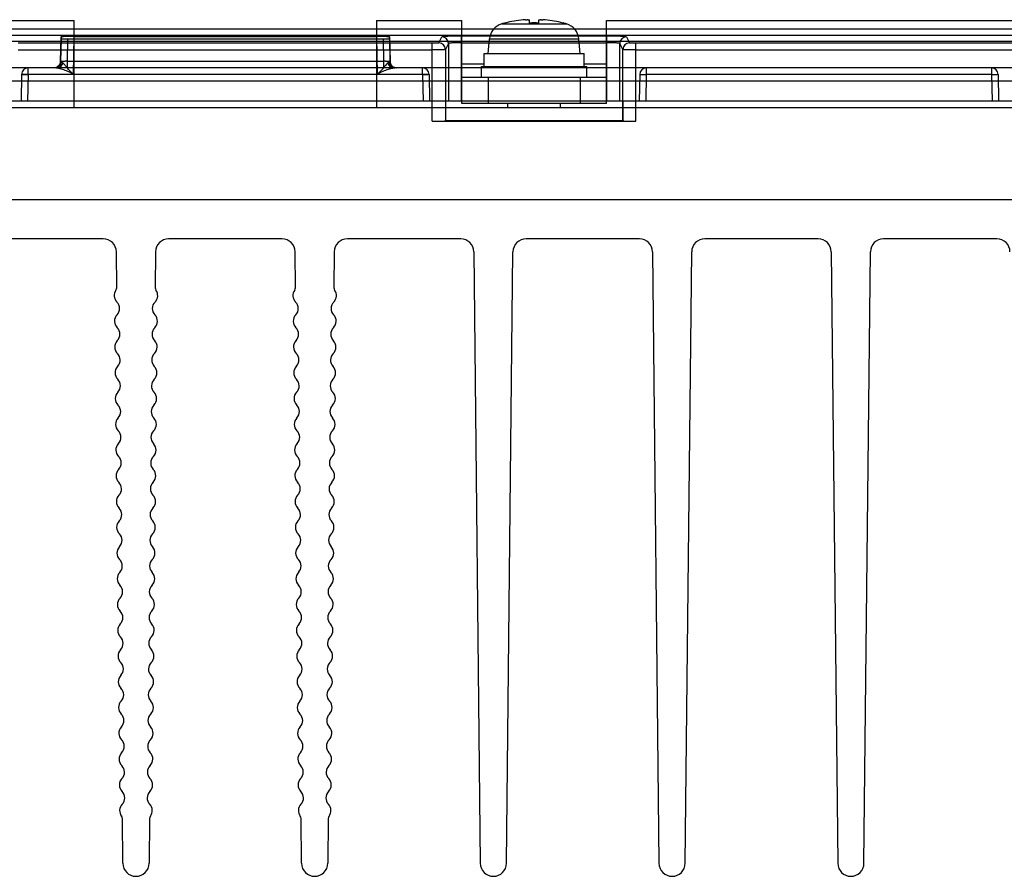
# Model space of a CAD drawing. Header units: millimetres. Extents: x 30 to 245, y 92 to 285.
# Tile 8 of 16: x 122 to 197, y 92 to 157. Entities that reach past the tile are written whole.
import ezdxf

# ---------------------------------------------------------------- set-up
doc = ezdxf.new("R2010")
doc.units = ezdxf.units.MM
doc.header["$LTSCALE"] = 24.676948
doc.layers.get('0').update_dxf_attribs({"linetype": 'CONTINUOUS'})

msp = doc.modelspace()

# ---------------------------------------------------------------- linework, layer by layer
at = {"color": 7, "linetype": 'Continuous'}
for p, q in [((160.462, 157.145), (160.462, 157.378)), ((161.162, 157.145), (161.162, 157.378)), ((48.582, 156.702), (226.042, 156.702)), ((119.312, 157.325), (125.812, 157.325)), ((125.812, 150.725), (125.812, 157.325)), ((148.812, 157.325), (155.312, 157.325)), ((148.812, 157.325), (148.812, 150.725)), ((155.312, 151.025), (155.312, 157.325)), ((158.349, 157.081), (163.275, 157.081)), ((158.612, 157.152), (158.612, 157.145)), ((163.012, 157.145), (163.012, 157.152)), ((166.312, 157.325), (226.312, 157.325)), ((166.312, 151.025), (166.312, 157.325)), ((30.731, 156.225), (243.893, 156.225)), ((124.779, 154.216), (124.812, 156.092)), ((124.812, 155.949), (124.782, 154.216)), ((124.812, 156.092), (124.812, 155.949)), ((125.312, 155.932), (125.282, 154.234)), ((125.312, 155.932), (149.312, 155.932)), ((125.762, 153.234), (125.812, 156.127)), ((125.812, 156.127), (148.812, 156.127)), ((148.812, 156.127), (148.862, 153.234)), ((149.312, 155.932), (149.342, 154.234)), ((149.812, 156.092), (149.845, 154.216)), ((149.812, 155.949), (149.812, 156.092)), ((149.812, 155.949), (149.842, 154.216)), ((153.562, 155.628), (153.795, 156.093)), ((166.329, 156.144), (155.295, 156.144)), ((155.295, 151.225), (155.295, 156.144)), ((157.312, 154.825), (157.41, 155.944)), ((157.41, 155.944), (164.214, 155.944)), ((164.312, 154.825), (164.214, 155.944)), ((166.329, 156.144), (166.329, 151.225)), ((167.829, 156.093), (168.061, 155.628)), ((229.393, 155.742), (45.231, 155.742)), ((153.063, 155.61), (121.561, 155.61)), ((121.561, 155.102), (153.063, 155.102)), ((153.064, 149.677), (153.063, 155.61)), ((154.295, 155.593), (154.062, 155.128)), ((154.062, 155.128), (154.064, 149.711)), ((154.295, 155.593), (154.295, 151.225)), ((155.295, 155.644), (166.329, 155.644)), ((167.562, 155.128), (167.329, 155.593)), ((167.329, 151.225), (167.329, 155.593)), ((167.56, 149.711), (167.562, 155.128)), ((168.56, 149.677), (168.561, 155.61)), ((229.847, 155.61), (168.561, 155.61)), ((168.561, 155.102), (229.847, 155.102)), ((157.012, 154.825), (164.612, 154.825)), ((157.012, 153.825), (157.012, 154.825)), ((164.612, 153.825), (164.612, 154.825)), ((242.777, 153.725), (31.847, 153.725)), ((122.303, 153.225), (122.303, 153.725)), ((125.282, 154.234), (149.342, 154.234)), ((125.282, 154.234), (125.282, 153.725)), ((149.342, 154.234), (149.342, 153.725)), ((152.321, 153.225), (152.321, 153.725)), ((157.012, 154.025), (155.312, 154.025)), ((156.812, 153.825), (164.812, 153.825)), ((156.812, 153.025), (156.812, 153.825)), ((166.312, 154.025), (164.612, 154.025)), ((164.812, 153.025), (164.812, 153.825)), ((169.347, 153.725), (169.347, 153.234)), ((195.621, 153.725), (195.621, 153.234)), ((121.803, 153.234), (121.768, 151.225)), ((122.303, 153.234), (122.268, 151.225)), ((152.321, 153.234), (122.303, 153.234)), ((152.321, 153.234), (152.356, 151.225)), ((152.821, 153.234), (152.856, 151.225)), ((155.312, 153.025), (166.312, 153.025)), ((157.312, 153.025), (157.312, 151.025)), ((164.312, 153.025), (164.312, 151.025)), ((168.847, 153.234), (168.812, 151.225)), ((169.347, 153.234), (169.312, 151.225)), ((195.621, 153.234), (169.347, 153.234)), ((195.621, 153.234), (195.656, 151.225)), ((196.121, 153.234), (196.156, 151.225)), ((34.442, 152.742), (240.182, 152.742)), ((31.312, 151.225), (243.312, 151.225)), ((32.012, 150.725), (242.612, 150.725)), ((154.071, 151.225), (154.071, 149.724)), ((166.312, 151.025), (155.312, 151.025)), ((158.812, 150.725), (158.812, 151.025)), ((162.812, 150.725), (162.812, 151.025)), ((167.553, 151.225), (167.553, 149.724)), ((153.064, 149.677), (168.56, 149.677)), ((154.071, 149.724), (154.064, 149.711)), ((154.071, 149.724), (167.553, 149.724)), ((167.553, 149.724), (167.56, 149.711)), ((29.812, 143.725), (244.812, 143.725)), ((128.022, 140.725), (119.401, 140.725)), ((141.622, 140.725), (133.001, 140.725)), ((155.222, 140.725), (146.601, 140.725)), ((168.822, 140.725), (160.201, 140.725)), ((182.422, 140.725), (173.801, 140.725)), ((196.022, 140.725), (187.401, 140.725)), ((129.051, 137.009), (129.022, 139.736)), ((132.002, 139.736), (131.973, 137.009)), ((142.651, 137.009), (142.622, 139.736)), ((145.602, 139.736), (145.573, 137.009)), ((156.222, 139.736), (156.712, 93.214)), ((158.712, 93.214), (159.202, 139.736)), ((169.822, 139.736), (170.312, 93.214)), ((172.312, 93.214), (172.802, 139.736)), ((183.422, 139.736), (183.912, 93.214)), ((185.912, 93.214), (186.402, 139.736)), ((129.512, 93.214), (129.476, 96.62)), ((131.548, 96.62), (131.512, 93.214)), ((143.112, 93.214), (143.076, 96.62)), ((145.148, 96.62), (145.112, 93.214))]:
    msp.add_line(p, q, dxfattribs=at)
for points in [[(124.779, 154.216), (124.709, 153.97), (124.527, 153.79), (124.279, 153.725)], [(124.782, 154.216), (124.713, 153.972), (124.53, 153.791), (124.282, 153.725)], [(150.342, 153.725), (150.093, 153.791), (149.911, 153.972), (149.842, 154.216)], [(150.345, 153.725), (150.279, 153.729), (150.203, 153.745), (150.116, 153.781), (150.016, 153.848), (149.907, 153.982), (149.845, 154.216)]]:
    msp.add_lwpolyline(points, dxfattribs=at)
for centre, radius, start, end in [((160.812, 148.425), 8.993, 95.42346, 104.15994), ((160.457, 152.17), 5.232, 94.22006, 95.42478), ((160.414, 152.732), 4.667, 93.31919, 94.21154), ((160.317, 155.164), 2.234, 90.03949, 91.10371), ((160.316, 155.784), 1.614, 88.70065, 90.0181), ((161.307, 155.886), 1.511, 89.93536, 91.34266), ((161.308, 155.264), 2.133, 88.86962, 89.98407), ((161.216, 152.835), 4.564, 85.77879, 86.69128), ((161.173, 152.235), 5.166, 84.56744, 85.78752), ((160.812, 148.425), 8.993, 75.84006, 84.57654), ((158.705, 155.831), 1.3, 105.88085, 175), ((160.812, 148.425), 9, 104.149, 105.88085), ((160.812, 148.425), 8.727, 87.7015, 92.2985), ((160.812, 148.425), 9, 74.11915, 75.851), ((162.919, 155.831), 1.3, 5, 74.11915), ((153.795, 155.592), 0.5, 0.0564, 89.96678), ((167.829, 155.592), 0.5, 90.03353, 179.94378), ((153.562, 155.127), 0.5, 0.05494, 89.97238), ((168.062, 155.127), 0.5, 90.05126, 179.92295), ((122.303, 153.225), 0.5, 90, 180), ((124.279, 154.225), 0.5, 270, 359.00061), ((124.282, 154.225), 0.5, 270, 359.00061), ((150.342, 154.225), 0.5, 180.99939, 270), ((150.345, 154.225), 0.5, 180.99939, 270), ((152.321, 153.225), 0.5, 0, 90), ((169.347, 153.225), 0.5, 89.99785, 179), ((195.621, 153.225), 0.5, 1, 90), ((128.022, 139.725), 1, 0.60302, 90), ((133.001, 139.725), 1, 90, 179.39698), ((141.622, 139.725), 1, 0.60302, 90), ((146.601, 139.725), 1, 90, 179.39698), ((155.222, 139.725), 1, 0.60302, 90), ((160.201, 139.725), 1, 90, 179.39698), ((168.822, 139.725), 1, 0.60302, 90), ((173.801, 139.725), 1, 90, 179.39698), ((182.422, 139.725), 1, 0.60302, 90), ((187.401, 139.725), 1, 90, 179.39698), ((196.022, 139.725), 1, 0.60302, 90), ((129.557, 136.415), 0.7, 143.73313, 225.01833), ((128.751, 137.006), 0.3, 323.73313, 360), ((131.467, 136.415), 0.7, 314.98167, 36.26687), ((132.273, 137.006), 0.3, 180, 216.26687), ((143.157, 136.415), 0.7, 143.73313, 225.01833), ((142.351, 137.006), 0.3, 323.73313, 360), ((145.067, 136.415), 0.7, 314.98167, 36.26687), ((145.873, 137.006), 0.3, 180, 216.26687), ((128.568, 135.424), 0.7, 316.18772, 45.01833), ((132.456, 135.424), 0.7, 134.98167, 223.81228), ((142.168, 135.424), 0.7, 316.18772, 45.01833), ((146.056, 135.424), 0.7, 134.98167, 223.81228), ((129.578, 134.455), 0.7, 136.18772, 225.01833), ((131.446, 134.455), 0.7, 314.98167, 43.81228), ((143.178, 134.455), 0.7, 136.18772, 225.01833), ((145.046, 134.455), 0.7, 314.98167, 43.81228), ((128.588, 133.465), 0.7, 316.18772, 45.01833), ((132.436, 133.465), 0.7, 134.98167, 223.81228), ((142.188, 133.465), 0.7, 316.18772, 45.01833), ((146.036, 133.465), 0.7, 134.98167, 223.81228), ((129.599, 132.496), 0.7, 136.18772, 225.01833), ((131.425, 132.496), 0.7, 314.98167, 43.81228), ((143.199, 132.496), 0.7, 136.18772, 225.01833), ((145.025, 132.496), 0.7, 314.98167, 43.81228), ((128.609, 131.505), 0.7, 316.18772, 45.01833), ((132.415, 131.505), 0.7, 134.98167, 223.81228), ((142.209, 131.505), 0.7, 316.18772, 45.01833), ((146.015, 131.505), 0.7, 134.98167, 223.81228), ((129.619, 130.536), 0.7, 136.18772, 225.01833), ((131.405, 130.536), 0.7, 314.98167, 43.81228), ((143.219, 130.536), 0.7, 136.18772, 225.01833), ((145.005, 130.536), 0.7, 314.98167, 43.81228), ((128.63, 129.546), 0.7, 316.18772, 45.01833), ((132.394, 129.546), 0.7, 134.98167, 223.81228), ((142.23, 129.546), 0.7, 316.18772, 45.01833), ((145.994, 129.546), 0.7, 134.98167, 223.81228), ((129.64, 128.577), 0.7, 136.18772, 225.01833), ((131.384, 128.577), 0.7, 314.98167, 43.81228), ((143.24, 128.577), 0.7, 136.18772, 225.01833), ((144.984, 128.577), 0.7, 314.98167, 43.81228), ((128.65, 127.586), 0.7, 316.18772, 45.01833), ((132.374, 127.586), 0.7, 134.98167, 223.81228), ((142.25, 127.586), 0.7, 316.18772, 45.01833), ((145.974, 127.586), 0.7, 134.98167, 223.81228), ((129.66, 126.617), 0.7, 136.18772, 225.01833), ((131.363, 126.617), 0.7, 314.98167, 43.81228), ((143.26, 126.617), 0.7, 136.18772, 225.01833), ((144.963, 126.617), 0.7, 314.98167, 43.81228), ((128.671, 125.627), 0.7, 316.18772, 45.01833), ((132.353, 125.627), 0.7, 134.98167, 223.81228), ((142.271, 125.627), 0.7, 316.18772, 45.01833), ((145.953, 125.627), 0.7, 134.98167, 223.81228), ((129.681, 124.658), 0.7, 136.18772, 225.01833), ((131.343, 124.658), 0.7, 314.98167, 43.81228), ((143.281, 124.658), 0.7, 136.18772, 225.01833), ((144.943, 124.658), 0.7, 314.98167, 43.81228), ((128.691, 123.667), 0.7, 316.18772, 45.01833), ((132.332, 123.667), 0.7, 134.98167, 223.81228), ((142.291, 123.667), 0.7, 316.18772, 45.01833), ((145.932, 123.667), 0.7, 134.98167, 223.81228), ((129.702, 122.698), 0.7, 136.18772, 225.01833), ((131.322, 122.698), 0.7, 314.98167, 43.81228), ((143.302, 122.698), 0.7, 136.18772, 225.01833), ((144.922, 122.698), 0.7, 314.98167, 43.81228), ((128.712, 121.708), 0.7, 316.18772, 45.01833), ((132.312, 121.708), 0.7, 134.98167, 223.81228), ((142.312, 121.708), 0.7, 316.18772, 45.01833), ((145.912, 121.708), 0.7, 134.98167, 223.81228), ((129.722, 120.739), 0.7, 136.18772, 225.01833), ((131.302, 120.739), 0.7, 314.98167, 43.81228), ((143.322, 120.739), 0.7, 136.18772, 225.01833), ((144.902, 120.739), 0.7, 314.98167, 43.81228), ((128.733, 119.749), 0.7, 316.18772, 45.01833), ((132.291, 119.749), 0.7, 134.98167, 223.81228), ((142.333, 119.749), 0.7, 316.18772, 45.01833), ((145.891, 119.749), 0.7, 134.98167, 223.81228), ((129.743, 118.779), 0.7, 136.18772, 225.01833), ((131.281, 118.779), 0.7, 314.98167, 43.81228), ((143.343, 118.779), 0.7, 136.18772, 225.01833), ((144.881, 118.779), 0.7, 314.98167, 43.81228), ((128.753, 117.789), 0.7, 316.18772, 45.01833), ((132.271, 117.789), 0.7, 134.98167, 223.81228), ((142.353, 117.789), 0.7, 316.18772, 45.01833), ((145.871, 117.789), 0.7, 134.98167, 223.81228), ((129.764, 116.82), 0.7, 136.18772, 225.01833), ((131.26, 116.82), 0.7, 314.98167, 43.81228), ((143.364, 116.82), 0.7, 136.18772, 225.01833), ((144.86, 116.82), 0.7, 314.98167, 43.81228), ((128.774, 115.83), 0.7, 316.18772, 45.01833), ((132.25, 115.83), 0.7, 134.98167, 223.81228), ((142.374, 115.83), 0.7, 316.18772, 45.01833), ((145.85, 115.83), 0.7, 134.98167, 223.81228), ((129.784, 114.86), 0.7, 136.18772, 225.01833), ((131.24, 114.86), 0.7, 314.98167, 43.81228), ((143.384, 114.86), 0.7, 136.18772, 225.01833), ((144.84, 114.86), 0.7, 314.98167, 43.81228), ((128.795, 113.87), 0.7, 316.18772, 45.01833), ((132.229, 113.87), 0.7, 134.98167, 223.81228), ((142.395, 113.87), 0.7, 316.18772, 45.01833), ((145.829, 113.87), 0.7, 134.98167, 223.81228), ((129.805, 112.901), 0.7, 136.18772, 225.01833), ((131.219, 112.901), 0.7, 314.98167, 43.81228), ((143.405, 112.901), 0.7, 136.18772, 225.01833), ((144.819, 112.901), 0.7, 314.98167, 43.81228), ((128.815, 111.911), 0.7, 316.18772, 45.01833), ((132.209, 111.911), 0.7, 134.98167, 223.81228), ((142.415, 111.911), 0.7, 316.18772, 45.01833), ((145.809, 111.911), 0.7, 134.98167, 223.81228), ((129.825, 110.941), 0.7, 136.18772, 225.01833), ((131.198, 110.941), 0.7, 314.98167, 43.81228), ((143.425, 110.941), 0.7, 136.18772, 225.01833), ((144.798, 110.941), 0.7, 314.98167, 43.81228), ((128.836, 109.951), 0.7, 316.18772, 45.01833), ((132.188, 109.951), 0.7, 134.98167, 223.81228), ((142.436, 109.951), 0.7, 316.18772, 45.01833), ((145.788, 109.951), 0.7, 134.98167, 223.81228), ((129.846, 108.982), 0.7, 136.18772, 225.01833), ((131.178, 108.982), 0.7, 314.98167, 43.81228), ((143.446, 108.982), 0.7, 136.18772, 225.01833), ((144.778, 108.982), 0.7, 314.98167, 43.81228), ((128.856, 107.992), 0.7, 316.18772, 45.01833), ((132.167, 107.992), 0.7, 134.98167, 223.81228), ((142.456, 107.992), 0.7, 316.18772, 45.01833), ((145.767, 107.992), 0.7, 134.98167, 223.81228), ((129.867, 107.022), 0.7, 136.18772, 225.01833), ((131.157, 107.022), 0.7, 314.98167, 43.81228), ((143.467, 107.022), 0.7, 136.18772, 225.01833), ((144.757, 107.022), 0.7, 314.98167, 43.81228), ((128.877, 106.032), 0.7, 316.18772, 45.01833), ((132.147, 106.032), 0.7, 134.98167, 223.81228), ((142.477, 106.032), 0.7, 316.18772, 45.01833), ((145.747, 106.032), 0.7, 134.98167, 223.81228), ((129.887, 105.063), 0.7, 136.18772, 225.01833), ((131.137, 105.063), 0.7, 314.98167, 43.81228), ((143.487, 105.063), 0.7, 136.18772, 225.01833), ((144.737, 105.063), 0.7, 314.98167, 43.81228), ((128.898, 104.073), 0.7, 316.18772, 45.01833), ((132.126, 104.073), 0.7, 134.98167, 223.81228), ((142.498, 104.073), 0.7, 316.18772, 45.01833), ((145.726, 104.073), 0.7, 134.98167, 223.81228), ((129.908, 103.103), 0.7, 136.18772, 225.01833), ((131.116, 103.103), 0.7, 314.98167, 43.81228), ((143.508, 103.103), 0.7, 136.18772, 225.01833), ((144.716, 103.103), 0.7, 314.98167, 43.81228), ((128.918, 102.113), 0.7, 316.18772, 45.01833), ((132.106, 102.113), 0.7, 134.98167, 223.81228), ((142.518, 102.113), 0.7, 316.18772, 45.01833), ((145.706, 102.113), 0.7, 134.98167, 223.81228), ((129.929, 101.144), 0.7, 136.18772, 225.01833), ((131.095, 101.144), 0.7, 314.98167, 43.81228), ((143.529, 101.144), 0.7, 136.18772, 225.01833), ((144.695, 101.144), 0.7, 314.98167, 43.81228), ((128.939, 100.154), 0.7, 316.18772, 45.01833), ((132.085, 100.154), 0.7, 134.98167, 223.81228), ((142.539, 100.154), 0.7, 316.18772, 45.01833), ((145.685, 100.154), 0.7, 134.98167, 223.81228), ((129.949, 99.184), 0.7, 136.18772, 225.01833), ((131.075, 99.184), 0.7, 314.98167, 43.81228), ((143.549, 99.184), 0.7, 136.18772, 225.01833), ((144.675, 99.184), 0.7, 314.98167, 43.81228), ((128.96, 98.194), 0.7, 316.18772, 45.01833), ((132.064, 98.194), 0.7, 134.98167, 223.81228), ((142.56, 98.194), 0.7, 316.18772, 45.01833), ((145.664, 98.194), 0.7, 134.98167, 223.81228), ((129.97, 97.225), 0.7, 136.18772, 217.47292), ((131.054, 97.225), 0.7, 322.52708, 43.81228), ((143.57, 97.225), 0.7, 136.18772, 217.47292), ((144.654, 97.225), 0.7, 322.52708, 43.81228), ((129.176, 96.617), 0.3, 0.60302, 37.47292), ((131.848, 96.617), 0.3, 142.52708, 179.39698), ((142.776, 96.617), 0.3, 0.60302, 37.47292), ((145.448, 96.617), 0.3, 142.52708, 179.39698), ((130.512, 93.225), 1, 180.60302, 359.39698), ((144.112, 93.225), 1, 180.60302, 359.39698), ((157.712, 93.225), 1, 180.60302, 359.39698), ((171.312, 93.225), 1, 180.60302, 359.39698), ((184.912, 93.225), 1, 180.60302, 359.39698)]:
    msp.add_arc(centre, radius, start, end, dxfattribs=at)
for centre, major_axis, ratio, start_param, end_param in [((125.312, 155.949), (0.5, 0), 0.034899, 3.141592, 4.712084), ((149.312, 155.949), (0.5, 0), 0.034899, -1.570491, 0), ((153.064, 149.712), (1, 0), 0.034905, -1.570791, -0.017445), ((168.56, 149.712), (1, 0), 0.034905, -3.124147, -1.570802)]:
    msp.add_ellipse(centre, major_axis=major_axis, ratio=ratio, start_param=start_param, end_param=end_param, dxfattribs=at)
for points, knots in [([(160.144, 157.392), (160.156, 157.393), (160.199, 157.395), (160.242, 157.397), (160.274, 157.397)], [0, 0, 0, 0, 0.265557, 1, 1, 1, 1]), ([(160.353, 157.397), (160.368, 157.397), (160.39, 157.396), (160.417, 157.393), (160.433, 157.391), (160.445, 157.389), (160.455, 157.386), (160.462, 157.381), (160.462, 157.378)], [0, 0, 0, 0, 0.413325, 0.579972, 0.718585, 0.828778, 0.910738, 1, 1, 1, 1]), ([(161.162, 157.378), (161.162, 157.381), (161.169, 157.386), (161.179, 157.389), (161.191, 157.391), (161.207, 157.393), (161.234, 157.396), (161.256, 157.397), (161.271, 157.397)], [0, 0, 0, 0, 0.089281, 0.171241, 0.281449, 0.420066, 0.586699, 1, 1, 1, 1]), ([(161.35, 157.397), (161.36, 157.397), (161.403, 157.396), (161.447, 157.394), (161.48, 157.392)], [0, 0, 0, 0, 0.233012, 1, 1, 1, 1]), ([(125.812, 156.127), (125.685, 156.127), (125.456, 156.121), (125.122, 156.132), (124.968, 156.088), (124.812, 156.118), (124.812, 156.092)], [0, 0, 0, 0, 0.382062, 0.706083, 0.922833, 1, 1, 1, 1]), ([(149.812, 156.092), (149.812, 156.118), (149.656, 156.088), (149.502, 156.132), (149.167, 156.121), (148.939, 156.127), (148.812, 156.127)], [0, 0, 0, 0, 0.077163, 0.293908, 0.61793, 1, 1, 1, 1]), ([(155.294, 156.144), (155.105, 156.144), (154.761, 156.135), (154.281, 156.149), (154.011, 156.089), (153.813, 156.129), (153.795, 156.093)], [0, 0, 0, 0, 0.377651, 0.699906, 0.918037, 1, 1, 1, 1]), ([(167.829, 156.093), (167.811, 156.129), (167.613, 156.089), (167.344, 156.149), (166.863, 156.135), (166.519, 156.144), (166.33, 156.144)], [0, 0, 0, 0, 0.081953, 0.299856, 0.621912, 1, 1, 1, 1]), ([(153.562, 155.628), (153.552, 155.607), (153.44, 155.635), (153.296, 155.602), (153.145, 155.61), (153.063, 155.61)], [0, 0, 0, 0, 0.140044, 0.507038, 1, 1, 1, 1]), ([(154.062, 155.128), (154.062, 155.128), (154.062, 155.127), (154.059, 155.126), (154.055, 155.125), (154.048, 155.124), (154.039, 155.123), (154.028, 155.122), (154.014, 155.12), (153.999, 155.119), (153.973, 155.117), (153.936, 155.116), (153.885, 155.113), (153.827, 155.111), (153.761, 155.11), (153.689, 155.108), (153.611, 155.106), (153.528, 155.105), (153.409, 155.104), (153.253, 155.102), (153.127, 155.102), (153.063, 155.102)], [0, 0, 0, 0, 0.000963, 0.002424, 0.006999, 0.013844, 0.022966, 0.034355, 0.047994, 0.063863, 0.081942, 0.124584, 0.175456, 0.23403, 0.299777, 0.372135, 0.4504, 0.533832, 0.621692, 0.807412, 1, 1, 1, 1]), ([(155.295, 155.644), (155.243, 155.644), (155.141, 155.644), (154.991, 155.642), (154.849, 155.639), (154.717, 155.635), (154.599, 155.63), (154.511, 155.625), (154.449, 155.62), (154.411, 155.617), (154.377, 155.613), (154.35, 155.609), (154.328, 155.606), (154.311, 155.602), (154.301, 155.598), (154.296, 155.595), (154.295, 155.594), (154.295, 155.593)], [0, 0, 0, 0, 0.154187, 0.304634, 0.447217, 0.579613, 0.69863, 0.800436, 0.844192, 0.882883, 0.916165, 0.944019, 0.966318, 0.982964, 0.993992, 0.997532, 1, 1, 1, 1]), ([(167.329, 155.593), (167.329, 155.594), (167.327, 155.596), (167.322, 155.599), (167.311, 155.602), (167.293, 155.606), (167.271, 155.61), (167.243, 155.613), (167.209, 155.617), (167.17, 155.62), (167.109, 155.625), (167.02, 155.63), (166.902, 155.635), (166.771, 155.639), (166.63, 155.642), (166.481, 155.644), (166.38, 155.644), (166.329, 155.644)], [0, 0, 0, 0, 0.002715, 0.006723, 0.019439, 0.036785, 0.059637, 0.087864, 0.121356, 0.160263, 0.204117, 0.306383, 0.425211, 0.55678, 0.698073, 0.84724, 1, 1, 1, 1]), ([(168.561, 155.102), (168.497, 155.102), (168.371, 155.102), (168.215, 155.104), (168.096, 155.105), (168.013, 155.106), (167.935, 155.108), (167.863, 155.11), (167.797, 155.111), (167.739, 155.113), (167.688, 155.116), (167.651, 155.117), (167.625, 155.119), (167.609, 155.12), (167.596, 155.122), (167.585, 155.123), (167.575, 155.124), (167.569, 155.125), (167.565, 155.126), (167.562, 155.127), (167.562, 155.128), (167.562, 155.128)], [0, 0, 0, 0, 0.192565, 0.378256, 0.466115, 0.549552, 0.627824, 0.700189, 0.765939, 0.824513, 0.875385, 0.91803, 0.936113, 0.951987, 0.965631, 0.977025, 0.986152, 0.993, 0.997576, 0.999038, 1, 1, 1, 1]), ([(168.561, 155.61), (168.479, 155.61), (168.327, 155.602), (168.184, 155.635), (168.072, 155.607), (168.061, 155.628)], [0, 0, 0, 0, 0.493566, 0.860443, 1, 1, 1, 1]), ([(124.842, 154.193), (124.839, 154.134), (124.82, 154.043), (124.763, 153.934), (124.705, 153.86), (124.634, 153.799), (124.556, 153.756), (124.475, 153.731), (124.42, 153.725), (124.394, 153.725)], [0, 0, 0, 0, 0.248549, 0.380928, 0.514049, 0.64474, 0.770492, 0.889095, 1, 1, 1, 1]), ([(124.566, 153.702), (124.536, 153.709), (124.479, 153.72), (124.42, 153.725), (124.394, 153.725)], [0, 0, 0, 0, 0.540545, 1, 1, 1, 1]), ([(124.942, 154.122), (124.938, 154.1), (124.925, 154.052), (124.894, 153.98), (124.859, 153.921), (124.828, 153.878), (124.803, 153.849), (124.777, 153.821), (124.737, 153.786), (124.683, 153.747), (124.621, 153.717), (124.581, 153.706), (124.566, 153.702)], [0, 0, 0, 0, 0.109571, 0.254176, 0.392696, 0.458491, 0.521487, 0.586938, 0.65379, 0.789582, 0.924671, 1, 1, 1, 1]), ([(125.762, 153.234), (125.623, 153.315), (125.352, 153.466), (124.943, 153.598), (124.686, 153.679), (124.566, 153.702)], [0, 0, 0, 0, 0.374714, 0.716871, 1, 1, 1, 1]), ([(124.779, 154.216), (124.779, 154.216), (124.78, 154.216), (124.78, 154.215), (124.782, 154.215), (124.783, 154.214), (124.785, 154.213), (124.789, 154.211), (124.796, 154.209), (124.804, 154.205), (124.815, 154.202), (124.828, 154.197), (124.837, 154.194), (124.842, 154.193)], [0, 0, 0, 0, 0.005555, 0.018567, 0.039317, 0.067818, 0.104041, 0.147947, 0.258635, 0.399532, 0.570285, 0.770552, 1, 1, 1, 1]), ([(125.282, 154.234), (125.245, 154.233), (125.189, 154.232), (125.116, 154.23), (125.064, 154.229), (125.015, 154.228), (124.97, 154.226), (124.928, 154.225), (124.891, 154.224), (124.859, 154.222), (124.835, 154.221), (124.819, 154.22), (124.809, 154.22), (124.801, 154.219), (124.794, 154.218), (124.789, 154.218), (124.785, 154.217), (124.783, 154.217), (124.782, 154.217), (124.782, 154.216), (124.782, 154.216)], [0, 0, 0, 0, 0.223966, 0.332524, 0.436806, 0.535185, 0.626783, 0.710205, 0.784661, 0.849391, 0.903332, 0.926048, 0.945814, 0.962571, 0.976264, 0.986391, 0.993693, 0.998177, 0.999387, 1, 1, 1, 1]), ([(124.942, 154.122), (124.93, 154.133), (124.907, 154.154), (124.874, 154.178), (124.852, 154.19), (124.842, 154.193)], [0, 0, 0, 0, 0.409024, 0.742858, 1, 1, 1, 1]), ([(125.762, 153.234), (125.664, 153.317), (125.485, 153.475), (125.275, 153.732), (125.104, 153.948), (124.993, 154.069), (124.942, 154.122)], [0, 0, 0, 0, 0.317864, 0.590995, 0.820502, 1, 1, 1, 1]), ([(149.681, 154.122), (149.605, 154.049), (149.448, 153.859), (149.204, 153.538), (148.981, 153.339), (148.862, 153.234)], [0, 0, 0, 0, 0.261906, 0.607799, 1, 1, 1, 1]), ([(150.057, 153.702), (149.937, 153.679), (149.68, 153.597), (149.27, 153.466), (149.001, 153.315), (148.862, 153.234)], [0, 0, 0, 0, 0.285794, 0.625863, 1, 1, 1, 1]), ([(149.842, 154.216), (149.842, 154.216), (149.842, 154.217), (149.841, 154.217), (149.839, 154.217), (149.835, 154.218), (149.829, 154.218), (149.822, 154.219), (149.814, 154.22), (149.804, 154.22), (149.788, 154.221), (149.764, 154.222), (149.733, 154.224), (149.696, 154.225), (149.655, 154.226), (149.61, 154.228), (149.561, 154.229), (149.51, 154.23), (149.437, 154.232), (149.38, 154.233), (149.342, 154.234)], [0, 0, 0, 0, 0.000645, 0.001941, 0.006769, 0.014643, 0.025564, 0.039527, 0.056477, 0.076357, 0.099111, 0.152684, 0.216688, 0.290084, 0.372165, 0.462556, 0.559602, 0.662531, 0.7697, 1, 1, 1, 1]), ([(149.782, 154.193), (149.772, 154.19), (149.75, 154.178), (149.717, 154.154), (149.694, 154.133), (149.681, 154.122)], [0, 0, 0, 0, 0.256581, 0.589561, 1, 1, 1, 1]), ([(149.681, 154.122), (149.682, 154.117), (149.69, 154.083), (149.706, 154.035), (149.73, 153.982), (149.751, 153.944), (149.77, 153.915), (149.786, 153.893), (149.797, 153.877), (149.81, 153.862), (149.827, 153.843), (149.85, 153.819), (149.88, 153.792), (149.923, 153.759), (149.981, 153.726), (150.032, 153.708), (150.057, 153.702)], [0, 0, 0, 0, 0.024372, 0.177224, 0.251864, 0.324402, 0.394314, 0.428161, 0.46121, 0.493475, 0.526223, 0.592948, 0.660933, 0.729655, 0.866913, 1, 1, 1, 1]), ([(149.782, 154.193), (149.788, 154.195), (149.8, 154.199), (149.814, 154.203), (149.823, 154.207), (149.829, 154.209), (149.834, 154.211), (149.838, 154.213), (149.841, 154.214), (149.843, 154.215), (149.844, 154.216), (149.845, 154.216), (149.845, 154.216), (149.845, 154.216)], [0, 0, 0, 0, 0.299852, 0.547737, 0.651744, 0.742331, 0.819407, 0.882881, 0.932643, 0.968679, 0.990981, 0.997051, 1, 1, 1, 1]), ([(149.782, 154.193), (149.783, 154.162), (149.792, 154.099), (149.817, 154.023), (149.844, 153.966), (149.868, 153.928), (149.889, 153.898), (149.908, 153.877), (149.922, 153.862), (149.936, 153.847), (149.956, 153.829), (149.983, 153.807), (150.019, 153.783), (150.07, 153.756), (150.141, 153.732), (150.2, 153.725), (150.23, 153.725)], [0, 0, 0, 0, 0.129615, 0.266353, 0.332028, 0.395413, 0.456275, 0.485715, 0.514472, 0.542565, 0.571089, 0.629325, 0.688998, 0.749893, 0.874256, 1, 1, 1, 1]), ([(150.23, 153.725), (150.213, 153.725), (150.176, 153.723), (150.119, 153.715), (150.078, 153.707), (150.057, 153.702)], [0, 0, 0, 0, 0.297486, 0.631943, 1, 1, 1, 1]), ([(122.303, 153.234), (122.221, 153.235), (122.064, 153.251), (121.941, 153.212), (121.804, 153.258), (121.803, 153.234)], [0, 0, 0, 0, 0.491118, 0.85444, 1, 1, 1, 1]), ([(121.803, 153.234), (121.804, 153.255), (121.933, 153.213), (122.056, 153.252), (122.217, 153.235), (122.303, 153.234)], [0, 0, 0, 0, 0.129215, 0.480967, 1, 1, 1, 1]), ([(152.321, 153.234), (152.402, 153.235), (152.56, 153.251), (152.683, 153.212), (152.82, 153.258), (152.821, 153.234)], [0, 0, 0, 0, 0.491118, 0.85444, 1, 1, 1, 1]), ([(152.821, 153.234), (152.82, 153.255), (152.691, 153.213), (152.568, 153.252), (152.407, 153.235), (152.321, 153.234)], [0, 0, 0, 0, 0.129215, 0.480967, 1, 1, 1, 1]), ([(168.847, 153.234), (168.847, 153.256), (168.981, 153.212), (169.104, 153.251), (169.264, 153.235), (169.347, 153.234)], [0, 0, 0, 0, 0.134202, 0.500143, 1, 1, 1, 1]), ([(195.621, 153.234), (195.704, 153.235), (195.864, 153.251), (195.986, 153.212), (196.12, 153.256), (196.121, 153.234)], [0, 0, 0, 0, 0.499857, 0.865798, 1, 1, 1, 1])]:
    msp.add_open_spline(points, degree=3, knots=knots, dxfattribs=at)

doc.saveas('drawing.dxf')
